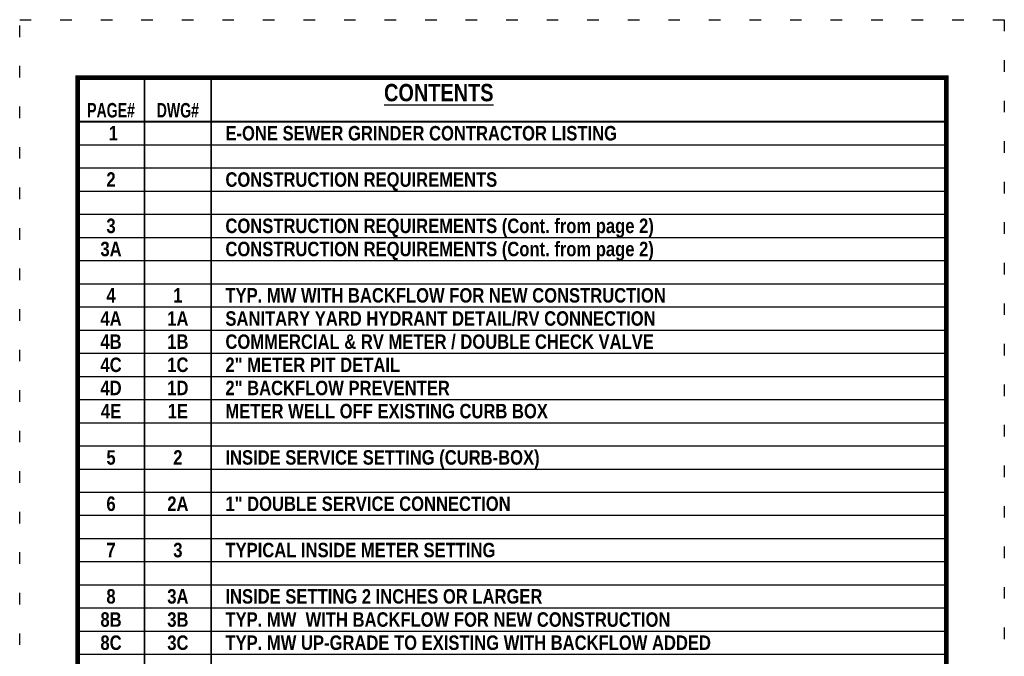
# Model space of a CAD drawing. Header units: feet. Extents: x -26.5 to 0.6, y 11.5 to 22.5.
# Tile 206 of 256: x -26.5 to -18, y 17 to 22.5. Entities that reach past the tile are written whole.
import ezdxf
from ezdxf.enums import TextEntityAlignment as Align

# ---------------------------------------------------------------- set-up
doc = ezdxf.new("R2010")
doc.units = ezdxf.units.FT
doc.header["$MEASUREMENT"] = 0
doc.linetypes.add('DOT2', pattern=[0.125, 0, -0.125])
doc.layers.get('0').update_dxf_attribs({"linetype": 'CONTINUOUS'})
doc.layers.get('DEFPOINTS').update_dxf_attribs({"linetype": 'CONTINUOUS'})
doc.layers.add('BORDER', color=252, linetype='CONTINUOUS')
doc.layers.add('TEXT', color=255, linetype='CONTINUOUS')
doc.styles.add('TECHNICAL', font='techb___.ttf', dxfattribs={"height": 0.1})

msp = doc.modelspace()

# ---------------------------------------------------------------- linework, layer by layer
at = {"const_width": 0.015}
for points in [[(-25.3824, 21.9959), (-25.3824, 13.0154)], [(-24.8054, 21.9959), (-24.8054, 13.0154)], [(-25.9594, 21.6154), (-18.4594, 21.6154)]]:
    msp.add_lwpolyline(points, dxfattribs=at)
for points in [[(-25.9594, 21.4154), (-18.4594, 21.4154)], [(-25.9594, 21.2154), (-18.4594, 21.2154)], [(-25.9594, 21.0154), (-18.4594, 21.0154)], [(-25.9594, 20.8154), (-18.4594, 20.8154)], [(-25.9594, 20.6154), (-18.4594, 20.6154)], [(-25.9594, 20.4154), (-18.4594, 20.4154)], [(-25.9594, 20.2154), (-18.4594, 20.2154)], [(-25.9594, 20.0154), (-18.4594, 20.0154)], [(-25.9594, 19.8154), (-18.4594, 19.8154)], [(-25.9594, 19.6154), (-18.4594, 19.6154)], [(-25.9594, 19.4154), (-18.4594, 19.4154)], [(-25.9594, 19.2154), (-18.4594, 19.2154)], [(-25.9594, 19.0154), (-18.4594, 19.0154)], [(-25.9594, 18.8154), (-18.4594, 18.8154)], [(-25.9594, 18.6154), (-18.4594, 18.6154)], [(-25.9594, 18.4154), (-18.4594, 18.4154)], [(-25.9594, 18.2154), (-18.4594, 18.2154)], [(-25.9594, 18.0154), (-18.4594, 18.0154)], [(-25.9594, 17.8154), (-18.4594, 17.8154)], [(-25.9594, 17.6154), (-18.4594, 17.6154)], [(-25.9594, 17.4154), (-18.4594, 17.4154)], [(-25.9594, 17.2154), (-18.4594, 17.2154)], [(-25.9594, 17.0154), (-18.4594, 17.0154)]]:
    msp.add_lwpolyline(points)
at = {"layer": 'BORDER', "color": 7, "const_width": 0.04}
msp.add_lwpolyline([(-25.9594, 11.9959), (-25.9594, 21.9959), (-18.4594, 21.9959), (-18.4594, 11.9959)], close=True, dxfattribs=at)
at = {"layer": 'DEFPOINTS', "color": 7, "linetype": 'DOT2', "ltscale": 2}
msp.add_lwpolyline([(-26.4594, 11.4959), (-26.4594, 22.4959), (-17.9594, 22.4959), (-17.9594, 11.4959)], close=True, dxfattribs=at)

# ---------------------------------------------------------------- texts
at = {"layer": 'BORDER', "color": 7, "style": 'TECHNICAL'}
msp.add_text('%%UCONTENTS', height=0.15, dxfattribs=at).set_placement((-23.3139, 21.7912))
at = {"layer": 'TEXT', "color": 7, "style": 'TECHNICAL', "width": 0.85}
for s, p in [('PAGE#', (-25.6709, 21.6514)), ('DWG#', (-25.0939, 21.6513))]:
    msp.add_text(s, height=0.125, dxfattribs=at).set_placement(p, align=Align.CENTER)
at = {"layer": 'TEXT', "color": 7, "style": 'TECHNICAL'}
for s, p in [(' 1', (-25.6709, 21.5154)), ('2', (-25.6709, 21.1154)), ('3', (-25.6709, 20.7154)), ('3A', (-25.6709, 20.5154)), ('4', (-25.6709, 20.1154)), ('1', (-25.0939, 20.1154)), ('4A', (-25.6709, 19.9154)), ('1A', (-25.0939, 19.9154)), ('4B', (-25.6709, 19.7154)), ('1B', (-25.0939, 19.7154)), ('4C', (-25.6709, 19.5154)), ('1C', (-25.0939, 19.5154)), ('4D', (-25.6709, 19.3154)), ('1D', (-25.0939, 19.3154)), ('4E', (-25.6709, 19.1154)), ('1E', (-25.0939, 19.1154)), ('5', (-25.6709, 18.7154)), ('2', (-25.0939, 18.7154)), ('6', (-25.6709, 18.3154)), ('2A', (-25.0939, 18.3154)), ('7', (-25.6709, 17.9154)), ('3', (-25.0939, 17.9154)), ('8', (-25.6709, 17.5154)), ('3A', (-25.0939, 17.5154)), ('8B', (-25.6709, 17.3154)), ('3B', (-25.0939, 17.3154)), ('8C', (-25.6709, 17.1154)), ('3C', (-25.0939, 17.1154))]:
    msp.add_text(s, height=0.125, dxfattribs=at).set_placement(p, align=Align.MIDDLE_CENTER)
for s, p in [('E-ONE SEWER GRINDER CONTRACTOR LISTING', (-24.6833, 21.5154)), ('CONSTRUCTION REQUIREMENTS ', (-24.6833, 21.1154)), ('CONSTRUCTION REQUIREMENTS (Cont. from page 2)', (-24.6833, 20.7154)), ('CONSTRUCTION REQUIREMENTS (Cont. from page 2)', (-24.6833, 20.5154)), ('TYP. MW WITH BACKFLOW FOR NEW CONSTRUCTION', (-24.6833, 20.1154)), ('SANITARY YARD HYDRANT DETAIL/RV CONNECTION', (-24.6833, 19.9154)), ('COMMERCIAL & RV METER / DOUBLE CHECK VALVE', (-24.6833, 19.7154)), ('2" METER PIT DETAIL ', (-24.6833, 19.5154)), ('2" BACKFLOW PREVENTER  ', (-24.6833, 19.3154)), ('METER WELL OFF EXISTING CURB BOX', (-24.6833, 19.1154)), ('INSIDE SERVICE SETTING (CURB-BOX)', (-24.6833, 18.7154)), ('1" DOUBLE SERVICE CONNECTION', (-24.6833, 18.3154)), ('TYPICAL INSIDE METER SETTING', (-24.6833, 17.9154)), ('INSIDE SETTING 2 INCHES OR LARGER', (-24.6833, 17.5154)), ('TYP. MW  WITH BACKFLOW FOR NEW CONSTRUCTION ', (-24.6833, 17.3154)), ('TYP. MW UP-GRADE TO EXISTING WITH BACKFLOW ADDED', (-24.6833, 17.1154))]:
    msp.add_text(s, height=0.125, dxfattribs=at).set_placement(p, align=Align.MIDDLE_LEFT)

doc.saveas('drawing.dxf')
